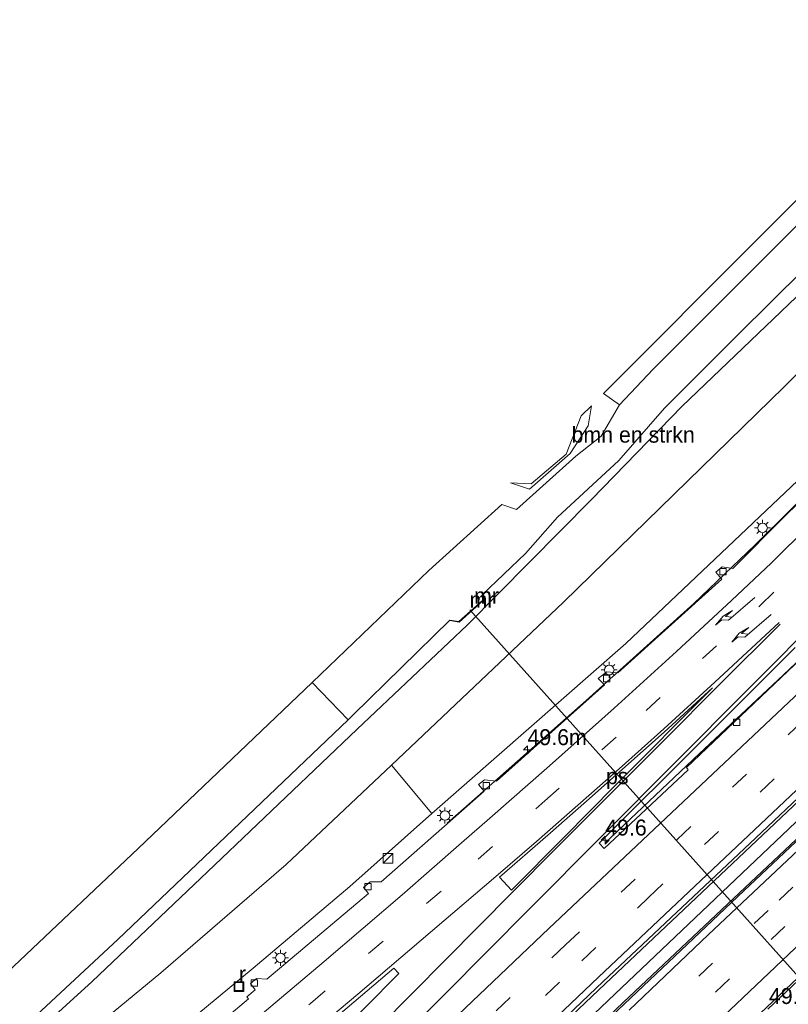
# Model space of a CAD drawing. Header units: millimetres. Extents: x 82463 to 85160, y 450000 to 452470.
# Tile 21 of 98: x 83097 to 83217, y 450586 to 450740. Entities that reach past the tile are written whole.
import ezdxf
from ezdxf.enums import TextEntityAlignment as Align

# ---------------------------------------------------------------- set-up
doc = ezdxf.new("R2010")
doc.units = ezdxf.units.MM
doc.linetypes.add('39strp', pattern=[12, 3, -9])
for name, color, linetype, lineweight in [('af-b5-muur', 8, 'muur', 18), ('af-bs-muur', 8, 'muur', 18), ('as-bs-kilometr', 13, 'Continuous', 18), ('bp-b5-bomenstruiken', 93, 'Continuous', 18), ('bp-b5-struiken', 93, 'Continuous', 18), ('gr-bs-geleiderail', 213, 'geleiderail', 18), ('gw-bs-insteekwatergang', 93, 'Continuous', 18), ('gw-bs-kruinlijn', 93, 'Continuous', 18), ('gw-bs-teenlijn', 93, 'Continuous', 18), ('mk-b5-vlakmark', 8, 'Continuous', 18), ('mk-bs-39streep 0.15', 8, '39strp', 18), ('mk-bs-pijlre750', 8, 'Continuous', 18), ('mk-bs-streep 0.15', 8, 'Continuous', 18), ('og-b5-water', 153, 'Continuous', 18), ('og-bs-inrichtingselement', 253, 'Continuous', 18), ('og-bs-maaiveld', 253, 'Continuous', 18), ('og-bs-terreinafscheiding', 253, 'Continuous', 18), ('wh-bs-duiker', 8, 'duiker', 18), ('wh-bs-kolk', 8, 'Continuous', 18), ('wh-bs-put', 8, 'Continuous', 18), ('wh-bs-waterlijn', 133, 'Continuous', 18), ('wm-bs-lichtmast', 8, 'Continuous', 18), ('wm-bs-lijnverlich', 8, 'lijnverlich', 18)]:
    doc.layers.add(name, color=color, linetype=linetype, lineweight=lineweight)
doc.styles.add('rtw_iso', font='iso-rtw.shx')
doc.linetypes.add('duiker', pattern='A,0,-2,[15,RTW.shx,S=1,R=0,X=0,Y=0],-2', length=4)
doc.linetypes.add('geleiderail', pattern='A,2,-1,[175,RTW.shx,S=0.5,R=0,X=0,Y=0],-1', length=4)
doc.linetypes.add('lijnverlich', pattern='A,0,-5,[22,RTW.shx,S=1,R=0,X=-0.625,Y=0],2.5,-0.5,[3,RTW.shx,S=0.5,R=0,X=0,Y=0],-0.5,2.5,[22,RTW.shx,S=1,R=180,X=0.625,Y=0],-5', length=16)
doc.linetypes.add('muur', pattern='A,8,-1,[6,RTW.shx,S=0.75,R=90,X=0,Y=0],-1', length=10)

# ---------------------------------------------------------------- blocks, each defined once
blk = doc.blocks.new('kolk')
blk.add_lwpolyline([(-0.5, -0.5), (0.5, -0.5), (0.5, 0.5), (-0.5, 0.5)], close=True)
blk = doc.blocks.new('put')
for p, q in [((0.75, 0.75), (-0.75, 0.75)), ((-0.75, 0.75), (-0.75, -0.75)), ((0.75, -0.75), (0.75, 0.75)), ((-0.75, -0.75), (0.75, -0.75))]:
    blk.add_line(p, q)
blk.add_lwpolyline([(-0.625, 0.625), (0.625, 0.625), (0.625, -0.625), (-0.625, -0.625)], close=True)
blk = doc.blocks.new('dtbattr')
at = {"style": 'rtw_iso'}
blk.add_attdef('TAG', (0.59, 0.87), '', height=2.5, dxfattribs=at)
blk = doc.blocks.new('dtbattr-r')
at = {"style": 'rtw_iso'}
blk.add_attdef('TAG', text='', height=2.5, dxfattribs=at).set_placement((0, 0), align=Align.MIDDLE_CENTER)
blk = doc.blocks.new('pijlr')
for p, q in [((0, 0, 0.1), (5.45, 0, 0.1)), ((5.45, -0.75, 0.1), (4.7, 0, 0.1)), ((6.2, -0.75, 0.1), (5.45, 0, 0.1)), ((4, -0.75, 0.1), (5.45, -0.75, 0.1)), ((5.7, -1.05, 0.1), (4, -0.75, 0.1)), ((7.5, -0.75, 0.1), (5.7, -1.05, 0.1)), ((7.5, -0.75, 0.1), (6.2, -0.75, 0.1))]:
    blk.add_line(p, q)
blk = doc.blocks.new('kast')
blk.add_line((-0.75, -0.75), (0.75, 0.75))
blk.add_lwpolyline([(-0.75, 0.75), (0.75, 0.75), (0.75, -0.75), (-0.75, -0.75)], close=True)
blk = doc.blocks.new('lantaarnpaal')
for p, q in [((-0.75, 0), (-1.25, 0)), ((-0.88, 0.88), (-0.53, 0.53)), ((0, 0.75), (0, 1.25)), ((0.53, 0.53), (0.88, 0.88)), ((0.75, 0), (1.25, 0)), ((-0.53, -0.53), (-0.88, -0.88)), ((0, -0.75), (0, -1.25)), ((0.53, -0.53), (0.88, -0.88))]:
    blk.add_line(p, q)
blk.add_circle((0, 0), 0.75)
blk = doc.blocks.new('hecto')
for p, q in [((0, 0.625), (-0.625, 0)), ((0, -0.625), (0, 0.625)), ((-0.625, 0), (0.625, 0)), ((0.625, 0), (0, -0.625))]:
    blk.add_line(p, q)
blk = doc.blocks.new('dtbattr-l')
at = {"style": 'rtw_iso'}
blk.add_attdef('TAG', (0, 0), '', height=2.5, dxfattribs=at)

msp = doc.modelspace()

# ---------------------------------------------------------------- linework, layer by layer
at = {"layer": 'af-b5-muur'}
msp.add_polyline3d([(83169.538, 450649.344, -0.589), (83165.747, 450645.968, -0.589), (83164.281, 450646.203, -1.139), (83164.297, 450646.301, -1.139), (83165.715, 450646.074, -1.139), (83169.434, 450649.386, -1.139), (83169.373, 450650.275, -1.139), (83169.473, 450650.281, -1.139)], close=True, dxfattribs=at)
at = {"layer": 'af-bs-muur'}
msp.add_polyline3d([(83169.423, 450650.278, -1.139), (83169.486, 450649.365, -0.589), (83165.731, 450646.021, -0.589), (83164.289, 450646.252, -1.139)], dxfattribs=at)
at = {"layer": 'bp-b5-bomenstruiken'}
for points in [[(83196.2, 450685.662, -1.139), (83190.885, 450680.072, -1.139), (83188.399, 450681.828, -0.271), (83237.674, 450731.237, 0.117), (83290.869, 450782.694, 0.135), (83294.703, 450788.707, 0.082), (83313.73, 450807.17, 0.089), (83326.702, 450821.361, 0.144), (83357.192, 450851.579, 0.13), (83384.141, 450878.156, 0.215), (83388.136, 450874.571, -1.138), (83368.031, 450855.017, -1.138), (83329.082, 450816.564, -1.138), (83297.157, 450785.157, -1.138), (83260.372, 450749.212, -1.138), (83241.451, 450730.521, -1.139), (83219.868, 450709.329, -1.139)], [(83183.188, 450672.408, -0.579), (83176.774, 450666.826, -0.478), (83173.806, 450667.799, -0.354), (83177.047, 450667.646, 0.396), (83182.527, 450672.297, 0.382), (83184.913, 450678.331, 0.003), (83186.498, 450679.921, 0.058), (83185.987, 450676.74, -0.129)]]:
    msp.add_polyline3d(points, close=True, dxfattribs=at)
at = {"layer": 'bp-b5-struiken'}
msp.add_polyline3d([(83308.94, 450754.104, 7.181), (83302.562, 450748.153, 7.115), (83302.329, 450748.385, 7.116), (83300.98, 450747.12, 7.116), (83301.197, 450746.88, 7.101), (83281.001, 450728.034, 6.891), (83259.492, 450707.73, 6.61), (83221.865, 450671.009, 6.371), (83191.895, 450642.645, 6.316), (83161.461, 450615.932, 6.438), (83155.166, 450623.543, 1.107), (83182.123, 450649.121, 0.977), (83216.695, 450682.87, 1.009), (83252.782, 450718.52, 1.046), (83280.989, 450747.57, 0.696), (83302.659, 450770.302, 0.456), (83324.505, 450792.096, 0.321), (83331.261, 450794.949, 1.166), (83352.927, 450815.431, 1.86), (83364.21, 450804.895, 7.819), (83354.949, 450796.37, 7.729), (83332.668, 450776.035, 7.398)], close=True, dxfattribs=at)
msp.add_polyline3d([(83097.741, 450573.434, 1.104), (83118.983, 450590.974, 1.42), (83138.647, 450607.958, 1.448), (83155.166, 450623.543, 1.107), (83161.461, 450615.932, 6.438), (83148.608, 450604.527, 6.296), (83133.461, 450591.703, 5.979), (83119.137, 450579.816, 5.512)], dxfattribs=at)
at = {"layer": 'gr-bs-geleiderail'}
for points in [[(83411.732, 450816.386, 8.823), (83404.829, 450810.397, 8.837), (83396.828, 450803.287, 8.865), (83384.76, 450792.699, 8.813), (83374.253, 450783.347, 8.827), (83364.887, 450774.969, 8.776), (83352.518, 450763.803, 8.743), (83339.853, 450752.296, 8.692), (83326.341, 450739.946, 8.566), (83312.407, 450726.967, 8.487), (83266.777, 450684.678, 8.212), (83253.976, 450672.719, 8.067), (83241.782, 450661.386, 8.002), (83228.47, 450648.928, 7.932), (83216.611, 450637.701, 7.848), (83203.416, 450625.331, 7.773), (83188.665, 450611.339, 7.675)], [(83413.459, 450796.807, 9.224), (83383.2, 450769.81, 9.154), (83360.646, 450749.534, 8.991), (83342.117, 450732.633, 8.893), (83322.64, 450714.697, 8.753), (83300.853, 450694.453, 8.627), (83278.449, 450673.6, 8.534), (83254.898, 450651.637, 8.342), (83222.913, 450621.609, 8.202), (83188.651, 450589.258, 7.992)], [(83191.486, 450586.288, 8.004), (83211.501, 450605.21, 8.165), (83249.63, 450641.092, 8.394), (83278.432, 450668.092, 8.575), (83311.268, 450698.596, 8.818), (83341.418, 450726.448, 8.953), (83372.217, 450754.485, 9.13), (83395.764, 450775.58, 9.186), (83406.345, 450785.01, 9.186), (83413.908, 450791.715, 9.224)], [(83201.185, 450573.438, 7.012), (83224.782, 450595.768, 7.741), (83248.574, 450618.204, 7.853), (83277.409, 450645.231, 8.044), (83303.449, 450669.491, 8.202), (83325.285, 450689.753, 8.398), (83340.235, 450703.676, 8.468), (83361.723, 450723.353, 8.636), (83386.441, 450745.838, 8.748), (83403.951, 450761.622, 8.795), (83413.6, 450770.208, 8.795), (83415.646, 450771.992, 8.744)], [(83163.889, 450614.466, 7.091), (83167.722, 450617.827, 7.129), (83185.67, 450633.659, 7.23), (83202.567, 450648.894, 7.331), (83212.194, 450658.1, 7.358), (83229.051, 450674.822, 7.376), (83260.439, 450705.487, 7.523)], [(83019.388, 450426.142, 7.07), (83036.992, 450443.343, 7.18), (83081.401, 450486.577, 7.432), (83112.895, 450516.874, 7.537), (83144.357, 450547.056, 7.803), (83167.724, 450569.355, 7.922), (83188.651, 450589.258, 7.992)], [(83022.366, 450423.376, 7.139), (83055.782, 450455.957, 7.221), (83079.793, 450479.237, 7.381), (83107.562, 450506.043, 7.583), (83133.569, 450531.079, 7.762), (83191.486, 450586.288, 8.004)]]:
    msp.add_polyline3d(points, dxfattribs=at)
at = {"layer": 'gw-bs-insteekwatergang'}
for points in [[(83149.738, 450629.192, 0.06), (83167.009, 450645.503, -0.139), (83186.518, 450665.193, -0.189), (83200.719, 450679.836, -0.212), (83219.823, 450698.112, -0.258), (83246.774, 450724.728, -0.194), (83273.163, 450750.671, -0.196), (83319.837, 450795.812, -0.196), (83346.531, 450822.38, -0.037), (83347.685, 450824.448, -0.037), (83383.509, 450859.168, 0.18), (83399.824, 450874.92, 0.18), (83401.476, 450878.685, -0.001), (83400.579, 450881.741, -0.173), (83398.663, 450884.181, -0.069), (83395.639, 450885.621, 0.121), (83392.197, 450885.247, 0.058), (83388.882, 450882.831, 0.23), (83384.141, 450878.156, 0.215), (83357.192, 450851.579, 0.13), (83326.702, 450821.361, 0.144), (83313.73, 450807.17, 0.089), (83294.703, 450788.707, 0.082)], [(83186.498, 450679.921, 0.058), (83185.987, 450676.74, -0.129), (83183.188, 450672.408, -0.579), (83176.774, 450666.826, -0.478), (83173.806, 450667.799, -0.354)], [(83149.738, 450629.192, 0.06), (83127.381, 450607.844, 0.362), (83108.212, 450589.596, 0.44), (83083.704, 450567.318, 0.325), (83062.401, 450546.8, 0.366), (83036.847, 450522.483, 0.293), (83010.278, 450497.386, 0.142), (82982.286, 450470.758, -0.092), (82976.845, 450467.46, -0.009), (82972.401, 450467.097, -0.051), (82968.277, 450468.791, 0.146), (82965.435, 450470.648, 0.307), (82935.279, 450504.087, 0.256)]]:
    msp.add_polyline3d(points, dxfattribs=at)
at = {"layer": 'gw-bs-kruinlijn'}
for points in [[(83161.461, 450615.932, 6.438), (83191.895, 450642.645, 6.316), (83221.865, 450671.009, 6.371), (83259.492, 450707.73, 6.61), (83281.001, 450728.034, 6.891), (83301.197, 450746.88, 7.101), (83302.562, 450748.153, 7.115), (83308.94, 450754.104, 7.181), (83332.668, 450776.035, 7.398), (83354.949, 450796.37, 7.729), (83364.21, 450804.895, 7.819), (83375.359, 450815.158, 7.928), (83397.085, 450832.744, 8.046), (83401.107, 450836.178, 7.959)], [(83161.461, 450615.932, 6.438), (83148.608, 450604.527, 6.296), (83133.461, 450591.703, 5.979), (83119.137, 450579.816, 5.512)]]:
    msp.add_polyline3d(points, dxfattribs=at)
at = {"layer": 'gw-bs-teenlijn'}
for points in [[(83351.79, 450820.059, 0.425), (83351.872, 450819.002, 0.425), (83324.505, 450792.096, 0.321), (83302.659, 450770.302, 0.456), (83280.989, 450747.57, 0.696), (83252.782, 450718.52, 1.046), (83216.695, 450682.87, 1.009), (83182.123, 450649.121, 0.977), (83155.166, 450623.543, 1.107)], [(83155.166, 450623.543, 1.107), (83138.647, 450607.958, 1.448), (83118.983, 450590.974, 1.42), (83097.741, 450573.434, 1.104), (83079.767, 450558.156, 0.71), (83065.278, 450544.407, 0.765), (83051.46, 450530.975, 0.788), (83035.937, 450516.867, 0.797), (83030.206, 450511.37, 0.903), (83028.029, 450508.408, 1.15)]]:
    msp.add_polyline3d(points, dxfattribs=at)
at = {"layer": 'mk-b5-vlakmark'}
msp.add_polyline3d([(83182.207, 450612.239, 6.914), (83173.938, 450603.952, 6.859), (83172.077, 450605.958, 6.832), (83179.641, 450612.56, 6.868), (83185.712, 450617.898, 6.978), (83197.878, 450628.73, 7.033), (83205.507, 450635.667, 7.015), (83190.178, 450620.277, 6.914)], close=True, dxfattribs=at)
at = {"layer": 'mk-bs-39streep 0.15'}
for points in [[(83168.749, 450608.783, 6.539), (83179.184, 450617.945, 6.612), (83195.088, 450632.11, 6.715), (83212.976, 450648.598, 6.808), (83247.674, 450682.614, 6.943), (83265.086, 450699.488, 7.06), (83282.719, 450716.459, 7.149), (83300.533, 450733.302, 7.312), (83318.529, 450750.132, 7.531), (83336.458, 450766.703, 7.745), (83354.416, 450783.144, 7.96), (83373.353, 450800.221, 8.072), (83390.927, 450815.802, 8.198), (83410.28, 450832.855, 8.212)], [(83182.45, 450595.362, 6.945), (83220.443, 450631.228, 7.27), (83256.257, 450664.865, 7.545), (83289.72, 450696.124, 7.778), (83318.329, 450722.611, 7.909), (83353.683, 450755.055, 8.156), (83380.138, 450778.879, 8.263), (83412.506, 450807.606, 8.258)], [(83184.999, 450592.862, 7.032), (83195.511, 450602.854, 7.237), (83221.769, 450627.604, 7.386), (83248.196, 450652.424, 7.536), (83285.279, 450687.067, 7.792), (83318.571, 450717.973, 8.044), (83355.518, 450751.861, 8.263), (83391.694, 450784.285, 8.338), (83412.904, 450803.101, 8.375)], [(83194.62, 450582.173, 7.148), (83215.914, 450602.354, 7.321), (83242.382, 450627.27, 7.517), (83268.661, 450651.928, 7.629), (83302.672, 450683.644, 7.82), (83330.287, 450709.25, 8.03), (83364.185, 450740.35, 8.254), (83391.338, 450764.842, 8.319), (83414.478, 450785.248, 8.394)], [(83414.865, 450780.85, 8.277), (83384.781, 450754.098, 8.244), (83348.675, 450721.329, 8.072), (83315.099, 450690.295, 7.876), (83270.635, 450648.852, 7.545), (83234.297, 450614.723, 7.312), (83196.788, 450579.288, 7.103)], [(83110.49, 450559.667, 5.368), (83123.802, 450570.552, 5.86), (83142.45, 450586.176, 6.387), (83168.749, 450608.783, 6.539)], [(83182.45, 450595.362, 6.945), (83149.475, 450564.019, 7.07), (83107.461, 450523.717, 6.758), (83072.439, 450489.965, 6.543), (83036.234, 450454.79, 6.277), (83012.943, 450432.131, 6.145)], [(83015.584, 450429.677, 6.231), (83048.795, 450461.993, 6.433), (83082.186, 450494.387, 6.621), (83118.234, 450529.144, 6.855), (83153.212, 450562.622, 7.148), (83184.999, 450592.862, 7.032)]]:
    msp.add_polyline3d(points, dxfattribs=at)
at = {"layer": 'mk-bs-streep 0.15'}
for points in [[(83409.887, 450837.313, 8.114), (83395.2, 450824.407, 8.1), (83380.05, 450811.024, 8.072), (83357.688, 450791.048, 7.918), (83335.078, 450770.398, 7.671), (83312.507, 450749.478, 7.4), (83291.967, 450730.191, 7.195), (83271.461, 450710.67, 6.981), (83251.13, 450691.034, 6.855), (83232.25, 450672.615, 6.734), (83214.723, 450655.27, 6.724), (83208.485, 450649.345, 6.71), (83199.852, 450641.375, 6.659), (83190.071, 450632.483, 6.617), (83179.936, 450623.452, 6.547), (83170.577, 450615.203, 6.43), (83166.143, 450611.337, 6.411)], [(83176.735, 450600.968, 6.752), (83210.947, 450635.353, 6.943), (83223.592, 450647.999, 6.971), (83243.706, 450667.953, 7.027), (83255.005, 450679.034, 7.111), (83269.334, 450692.97, 7.158), (83282.295, 450705.494, 7.191), (83295.328, 450717.87, 7.274), (83309.95, 450731.688, 7.512), (83327.187, 450747.767, 7.592), (83344.281, 450763.536, 7.923), (83360.582, 450778.457, 8.081), (83376.759, 450793, 8.221), (83391.751, 450806.354, 8.352), (83411.114, 450823.404, 8.394)], [(83412.121, 450811.973, 8.226), (83395.472, 450797.299, 8.151), (83376.313, 450780.266, 8.114), (83355.519, 450761.603, 8.063), (83331.948, 450740.092, 7.979), (83309.737, 450719.635, 7.787), (83287.037, 450698.568, 7.671), (83263.838, 450676.939, 7.484), (83240.638, 450655.221, 7.344), (83218.341, 450634.264, 7.144), (83179.826, 450597.937, 6.952)], [(83187.627, 450590.285, 7.16), (83206.45, 450608.109, 7.232), (83222.387, 450623.122, 7.438), (83248.76, 450647.864, 7.517), (83288.012, 450684.581, 7.82), (83321.686, 450715.825, 8.063), (83356.565, 450747.826, 8.286), (83389.026, 450777.01, 8.375), (83413.308, 450798.512, 8.487)], [(83414.067, 450789.904, 8.482), (83392.565, 450770.843, 8.445), (83369.211, 450749.861, 8.347), (83335.209, 450718.795, 8.184), (83300.482, 450686.649, 7.974), (83268.575, 450656.863, 7.736), (83236.567, 450626.819, 7.466), (83204.859, 450596.965, 7.302), (83192.402, 450585.123, 7.194)], [(83198.985, 450576.365, 7.058), (83220.503, 450596.77, 7.046), (83237.659, 450612.933, 7.139), (83257.067, 450631.155, 7.26), (83281.697, 450654.235, 7.377), (83301.428, 450672.632, 7.54), (83322.823, 450692.495, 7.769), (83346.883, 450714.758, 7.857), (83368.033, 450734.055, 8.021), (83389.284, 450753.282, 8.184), (83415.255, 450776.429, 8.188)], [(83215.944, 450645.919, 7.116), (83205.858, 450636.565, 7.056), (83197.841, 450629.225, 7.07), (83190.864, 450622.983, 7.029), (83177.909, 450611.549, 6.887), (83171.516, 450606.072, 6.817)], [(83216.117, 450645.642, 7.129), (83206.553, 450636.146, 7.029), (83197.891, 450627.443, 6.96), (83180.968, 450610.509, 6.928), (83174.075, 450603.564, 6.91)], [(83166.143, 450611.337, 6.411), (83156.826, 450603.212, 6.497), (83144.598, 450592.76, 6.36), (83131.226, 450581.473, 6.039), (83117.007, 450569.67, 5.631), (83108.481, 450562.696, 5.283)], [(83113.494, 450556.942, 5.111), (83124.404, 450566.248, 5.746), (83136.558, 450576.429, 6.126), (83149.846, 450587.6, 6.612), (83171.516, 450606.072, 6.817)], [(83007.428, 450437.256, 5.964), (83033.628, 450462.983, 6.103), (83058.749, 450487.602, 6.373), (83083.934, 450512.596, 6.405), (83105.477, 450534.274, 6.506), (83147.978, 450577.225, 6.74), (83174.075, 450603.564, 6.91)], [(83176.735, 450600.968, 6.752), (83156.879, 450580.946, 6.859), (83131.73, 450555.331, 6.74), (83108.462, 450531.576, 6.635), (83093.101, 450515.939, 6.57), (83081.556, 450504.155, 6.2)], [(83081.752, 450503.982, 6.207), (83100.316, 450521.912, 6.529), (83124.741, 450545.43, 6.735), (83148.121, 450567.735, 6.914), (83179.826, 450597.937, 6.952)], [(83187.627, 450590.285, 7.16), (83162.696, 450566.574, 7.276), (83135.213, 450540.297, 7.033), (83106.222, 450512.413, 6.882), (83070.932, 450478.372, 6.676), (83040.744, 450449.029, 6.474), (83018.304, 450427.15, 6.32)]]:
    msp.add_polyline3d(points, dxfattribs=at)
at = {"layer": 'og-b5-water'}
for points in [[(83225.054, 450706.447, -1.139), (83209.45, 450691.056, -1.139), (83197.95, 450679.543, -1.139), (83190.805, 450671.307, -1.139), (83181.157, 450662.444, -1.139), (83176.14, 450656.723, -1.139), (83169.373, 450650.275, -1.139), (83169.434, 450649.386, -1.139), (83165.715, 450646.074, -1.139), (83164.297, 450646.301, -1.139), (83149.127, 450631.415, -1.139), (83148.325, 450630.662, -1.139), (83142.713, 450636.501, -1.139), (83161.019, 450654.061, -1.139), (83172.433, 450664.411, -1.139), (83174.73, 450663.616, -1.139), (83184.056, 450671.982, -1.139), (83188.017, 450675.129, -1.139), (83190.885, 450680.072, -1.139), (83196.2, 450685.662, -1.139), (83219.868, 450709.329, -1.139)], [(83078.247, 450575.35, -1.141), (83115.439, 450610.449, -1.141), (83142.713, 450636.501, -1.139), (83148.325, 450630.662, -1.139), (83112.253, 450596.187, -1.15), (83082.244, 450568.321, -1.15)]]:
    msp.add_polyline3d(points, dxfattribs=at)
at = {"layer": 'og-bs-maaiveld'}
msp.add_polyline3d([(83164.297, 450646.301, -1.139), (83164.281, 450646.203, -1.139), (83165.747, 450645.968, -0.589), (83169.538, 450649.344, -0.589), (83169.473, 450650.281, -1.139), (83169.373, 450650.275, -1.139)], dxfattribs=at)
at = {"layer": 'og-bs-terreinafscheiding'}
for points in [[(83188.318, 450589.607, 7.144), (83211.335, 450611.275, 7.433), (83242.533, 450640.733, 7.587), (83275.441, 450671.406, 7.722), (83302.858, 450696.827, 7.899), (83335.934, 450727.534, 8.067), (83367.435, 450756.236, 8.314), (83392.689, 450778.633, 8.347), (83413.474, 450796.637, 8.645)], [(83191.676, 450586.089, 7.209), (83210.382, 450603.821, 7.326), (83228.515, 450620.902, 7.391), (83249.78, 450640.858, 7.545), (83268.653, 450658.629, 7.596), (83289.412, 450678.011, 7.839), (83310.274, 450697.404, 7.965), (83333.685, 450718.971, 8.132), (83342.859, 450727.256, 8.193), (83370.296, 450752.193, 8.394), (83388.992, 450769.146, 8.482), (83403.435, 450782.103, 8.482), (83413.889, 450791.927, 8.492)], [(83188.399, 450681.828, -0.271), (83190.885, 450680.072, -1.139)], [(83163.476, 450613.95, 6.342), (83169.655, 450619.454, 6.389), (83168.788, 450620.485, 6.426), (83169.736, 450621.234, 6.426), (83171.612, 450621.027, 6.458), (83188.547, 450636.133, 6.509), (83187.559, 450637.12, 6.555), (83188.894, 450638.174, 6.555), (83190.648, 450638.004, 6.555), (83206.956, 450652.689, 6.66), (83206.008, 450653.814, 6.669), (83206.978, 450654.662, 6.669), (83208.686, 450654.367, 6.665), (83216.862, 450662.64, 6.701), (83224.787, 450670.31, 6.674)], [(83218.47, 450642.004, 6.934), (83203.91, 450627.436, 6.85), (83187.703, 450611.299, 6.813), (83188.489, 450610.455, 6.817), (83201.681, 450622.821, 7.004), (83201.39, 450623.185, 7.004), (83215.216, 450636.28, 7.144), (83225.626, 450646.164, 7.163)], [(83106.374, 450564.846, 5.14), (83117.182, 450573.749, 5.558), (83132.697, 450586.875, 6.117), (83132.454, 450587.218, 6.103), (83133.759, 450588.317, 6.176), (83133.055, 450589.28, 6.066), (83133.992, 450590.09, 6.066), (83135.574, 450589.956, 6.236), (83151.518, 450603.408, 6.57), (83150.769, 450604.35, 6.438), (83151.788, 450605.24, 6.451), (83153.521, 450605.246, 6.529), (83163.476, 450613.95, 6.342)], [(83229.588, 450599.849, 7.149), (83214.154, 450585.246, 7.135)], [(83140.466, 450574.851, 6.69), (83156.28, 450590.867, 6.809), (83155.498, 450591.701, 6.717), (83136.329, 450575.359, 6.186)], [(83188.318, 450589.607, 7.144), (83166.863, 450569.097, 7.285), (83143.647, 450546.851, 7.097), (83122.17, 450526.31, 7.001), (83101.85, 450506.805, 6.827), (83081.205, 450486.85, 6.804), (83037.37, 450444.355, 6.497), (83020.385, 450426.855, 6.41)], [(83191.676, 450586.089, 7.209), (83169.818, 450565.361, 7.326), (83146.987, 450543.528, 7.125), (83094.81, 450493.224, 6.809), (83068.001, 450467.306, 6.621), (83031.457, 450431.859, 6.424), (83023.093, 450424.331, 6.396)]]:
    msp.add_polyline3d(points, dxfattribs=at)
at = {"layer": 'wh-bs-duiker'}
msp.add_polyline3d([(83167.412, 450647.917, -0.846), (83252.67, 450552.67, -0.846)], dxfattribs=at)
at = {"layer": 'wh-bs-waterlijn'}
for points in [[(83260.372, 450749.212, -1.138), (83241.451, 450730.521, -1.139), (83219.868, 450709.329, -1.139), (83196.2, 450685.662, -1.139), (83190.885, 450680.072, -1.139), (83188.017, 450675.129, -1.139), (83184.056, 450671.982, -1.139), (83174.73, 450663.616, -1.139), (83172.433, 450664.411, -1.139), (83161.019, 450654.061, -1.139), (83142.713, 450636.501, -1.139)], [(83148.325, 450630.662, -1.139), (83149.127, 450631.415, -1.139), (83164.297, 450646.301, -1.139), (83165.715, 450646.074, -1.139), (83169.434, 450649.386, -1.139), (83169.373, 450650.275, -1.139), (83176.14, 450656.723, -1.139), (83181.157, 450662.444, -1.139), (83190.805, 450671.307, -1.139), (83197.95, 450679.543, -1.139), (83209.45, 450691.056, -1.139), (83225.054, 450706.447, -1.139), (83245.84, 450726.776, -1.139), (83267.18, 450747.798, -1.138)], [(83142.713, 450636.501, -1.139), (83115.439, 450610.449, -1.141), (83078.247, 450575.35, -1.141), (83057.271, 450555.199, -1.155), (83021.753, 450521.416, -1.155), (82990.879, 450492.015, -1.155), (82984.324, 450485.873, -1.155), (82981.732, 450483.954, -1.155), (82977.996, 450482.751, -1.155), (82975.433, 450482.509, -1.155), (82973.372, 450482.704, -1.155), (82971.964, 450483.362, -1.155), (82944.49, 450513.338, -1.155)], [(83148.325, 450630.662, -1.139), (83112.253, 450596.187, -1.15), (83082.244, 450568.321, -1.15), (83040.923, 450529.205, -1.15), (83024.669, 450513.057, -1.15), (83011.125, 450500.501, -1.15), (82993.302, 450483.662, -1.15), (82983.872, 450475.155, -1.15), (82979.815, 450471.399, -1.15), (82977.869, 450470.149, -1.15), (82975.813, 450469.363, -1.15), (82974.226, 450469.265, -1.15), (82971.155, 450468.688, -1.15), (82970.047, 450469.889, -1.15), (82970.886, 450472.756, -1.15), (82939.13, 450507.955, -1.155)]]:
    msp.add_polyline3d(points, dxfattribs=at)
at = {"layer": 'wm-bs-lijnverlich'}
for points in [[(83190.192, 450587.643, 7.223), (83222.713, 450618.577, 7.433), (83288.527, 450680.275, 7.853), (83357.085, 450743.638, 8.314), (83413.711, 450794.513, 8.459)], [(83190.192, 450587.643, 7.223), (83154.869, 450554.044, 6.995), (83087.181, 450489.34, 6.763), (83024.97, 450428.629, 6.396), (82953.68, 450358.468, 5.7), (82921.182, 450326.076, 5.101)]]:
    msp.add_polyline3d(points, dxfattribs=at)

# ---------------------------------------------------------------- block references
at = {"layer": 'af-b5-muur'}
ref = msp.add_blockref('dtbattr-r', (83168.09375, 450648.125, -0.955667), dxfattribs=at)
ref.add_attrib('TAG', 'mr', dxfattribs={"layer": '0', "height": 2.5, "style": 'rtw_iso'}).set_placement((83168.09375, 450648.125, -0.955667), align=Align.BOTTOM_LEFT)
at = {"layer": 'af-bs-muur'}
ref = msp.add_blockref('dtbattr-l', (83167.391026, 450647.49933, -0.589), dxfattribs=at)
ref.add_attrib('TAG', 'mr', dxfattribs={"layer": '0', "height": 2.5, "style": 'rtw_iso'}).set_placement((83167.391026, 450647.49933, -0.589), align=Align.BOTTOM_LEFT)
at = {"layer": 'as-bs-kilometr'}
ref = msp.add_blockref('dtbattr', (83176.476, 450625.926, 6.522), dxfattribs=at)
ref.add_attrib('TAG', '49.6m', dxfattribs={"layer": '0', "height": 2.5, "style": 'rtw_iso'}).set_placement((83176.476, 450625.926, 6.522), align=Align.BOTTOM_LEFT)
for p in [(83176.476, 450625.926, 6.522), (83188.664, 450611.755, 6.834)]:
    msp.add_blockref('hecto', p, dxfattribs=at)
ref = msp.add_blockref('dtbattr', (83188.664, 450611.755, 6.834), dxfattribs=at)
ref.add_attrib('TAG', '49.6', dxfattribs={"layer": '0', "height": 2.5, "style": 'rtw_iso'}).set_placement((83188.664, 450611.755, 6.834), align=Align.BOTTOM_LEFT)
ref = msp.add_blockref('dtbattr', (83214.329, 450585.323, 7.122), dxfattribs=at)
ref.add_attrib('TAG', '49.6', dxfattribs={"layer": '0', "height": 2.5, "style": 'rtw_iso'}).set_placement((83214.329, 450585.323, 7.122), align=Align.BOTTOM_LEFT)
at = {"layer": 'bp-b5-bomenstruiken'}
ref = msp.add_blockref('dtbattr-r', (83183.382812, 450673.375, -0.142222), dxfattribs=at)
ref.add_attrib('TAG', 'bmn en strkn', dxfattribs={"layer": '0', "height": 2.5, "style": 'rtw_iso'}).set_placement((83183.382812, 450673.375, -0.142222), align=Align.BOTTOM_LEFT)
at = {"layer": 'mk-b5-vlakmark'}
ref = msp.add_blockref('dtbattr-r', (83188.785156, 450619.8125, 6.925222), dxfattribs=at)
ref.add_attrib('TAG', 'ps', dxfattribs={"layer": '0', "height": 2.5, "style": 'rtw_iso'}).set_placement((83188.785156, 450619.8125, 6.925222), align=Align.BOTTOM_LEFT)
at = {"layer": 'mk-bs-pijlre750', "rotation": 220.6}
for p in [(83212.146, 450649.814, 6.794), (83214.682, 450647.149, 6.855)]:
    msp.add_blockref('pijlr', p, dxfattribs=at)
at = {"layer": 'og-bs-inrichtingselement'}
msp.add_blockref('kast', (83154.606, 450608.913, 6.451), dxfattribs=at)
at = {"layer": 'wh-bs-kolk'}
for p in [(83207.142, 450653.886, 6.467), (83188.903, 450637.128, 6.422), (83209.259, 450630.265, 6.92), (83170.009, 450620.339, 6.357), (83151.462, 450604.47, 6.387), (83133.623, 450589.374, 6.025)]:
    msp.add_blockref('kolk', p, dxfattribs=at)
at = {"layer": 'wh-bs-put'}
ref = msp.add_blockref('dtbattr', (83131.221, 450588.801, 6.176), dxfattribs=at)
ref.add_attrib('TAG', 'r', dxfattribs={"layer": '0', "height": 2.5, "style": 'rtw_iso'}).set_placement((83131.221, 450588.801, 6.176), align=Align.BOTTOM_LEFT)
msp.add_blockref('put', (83131.221, 450588.801, 6.176), dxfattribs=at)
at = {"layer": 'wm-bs-lichtmast'}
for p in [(83213.335, 450660.752, 6.587), (83189.291, 450638.47, 6.545), (83163.534, 450615.638, 6.307), (83137.73, 450593.322, 6.25)]:
    msp.add_blockref('lantaarnpaal', p, dxfattribs=at)

doc.saveas('drawing.dxf')
